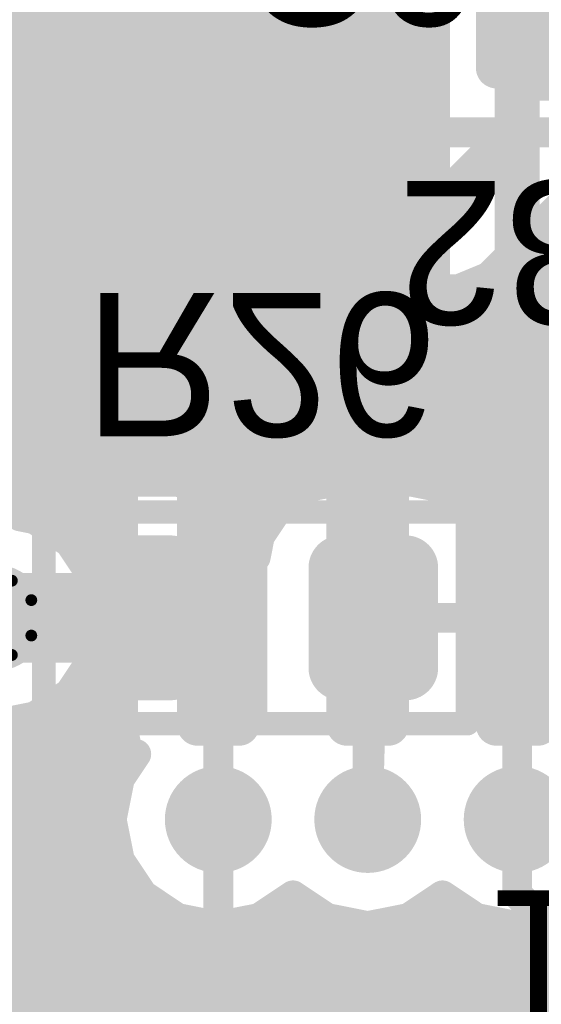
# Model space of a CAD drawing. Extents: x 90 to 214, y 61 to 300.
# Tile 37 of 62: x 111.98 to 116.41, y 122.13 to 130.5. Entities that reach past the tile are written whole.
import ezdxf

# ---------------------------------------------------------------- set-up
doc = ezdxf.new("R2010")
doc.units = 0
for name, color, linetype in [('Bot_Mask', 5, 'CONTINUOUS'), ('Bot_Silk', 7, 'CONTINUOUS'), ('Bottom', 2, 'CONTINUOUS'), ('GND', 12, 'CONTINUOUS'), ('PWR', 14, 'CONTINUOUS'), ('Top', 1, 'CONTINUOUS'), ('Top_Mask', 4, 'CONTINUOUS'), ('Top_Silk', 6, 'CONTINUOUS')]:
    doc.layers.add(name, color=color, linetype=linetype)

# ---------------------------------------------------------------- blocks, each defined once
blk = doc.blocks.new('UNIT_DISC')
at = {"linetype": 'CONTINUOUS', "const_width": 0.5}
blk.add_lwpolyline([(0.25, 0, 1), (-0.25, 0, 1)], format="xyb", close=True, dxfattribs=at)
blk = doc.blocks.new('SHAPE_EL_300_300_0_0_0_0')
at = {"xscale": 0.762, "yscale": 0.762, "zscale": 0.762}
blk.add_blockref('UNIT_DISC', (0, 0), dxfattribs=at)
blk = doc.blocks.new('SHAPE_EL_340_340_0_0_0_0')
at = {"xscale": 0.8636, "yscale": 0.8636, "zscale": 0.8636}
blk.add_blockref('UNIT_DISC', (0, 0), dxfattribs=at)
blk = doc.blocks.new('SHAPE_EL_357_357_0_0_0_0')
at = {"xscale": 0.908, "yscale": 0.908, "zscale": 0.908}
blk.add_blockref('UNIT_DISC', (0, 0), dxfattribs=at)
blk = doc.blocks.new('V_EX30Y30D0_4A77')
at = {"layer": 'Bot_Mask'}
blk.add_blockref('SHAPE_EL_340_340_0_0_0_0', (0, 0), dxfattribs=at)
at = {"layer": 'Bottom'}
blk.add_blockref('SHAPE_EL_300_300_0_0_0_0', (0, 0), dxfattribs=at)
at = {"layer": 'GND'}
blk.add_blockref('SHAPE_EL_357_357_0_0_0_0', (0, 0), dxfattribs=at)
at = {"layer": 'PWR'}
blk.add_blockref('SHAPE_EL_357_357_0_0_0_0', (0, 0), dxfattribs=at)
at = {"layer": 'Top'}
blk.add_blockref('SHAPE_EL_300_300_0_0_0_0', (0, 0), dxfattribs=at)
at = {"layer": 'Top_Mask'}
blk.add_blockref('SHAPE_EL_340_340_0_0_0_0', (0, 0), dxfattribs=at)
blk = doc.blocks.new('SHAPE_TH45_314_236_52_0_0_0')
at = {"linetype": 'CONTINUOUS', "const_width": 0.1}
for points in [[(0.15068, 0.3159, 0.2262769), (-0.15068, 0.3159, 0.2262769)], [(-0.3159, 0.15068, 0.2262769), (-0.3159, -0.15068, 0.2262769)], [(0.3159, -0.15068, 0.2262769), (0.3159, 0.15068, 0.2262769)], [(-0.15068, -0.3159, 0.2262769), (0.15068, -0.3159, 0.2262769)]]:
    blk.add_lwpolyline(points, format="xyb", dxfattribs=at)
at = {"xscale": 0.1, "yscale": 0.1, "zscale": 0.1}
for p in [(-0.15068, 0.3159), (0.15068, 0.3159), (-0.3159, 0.15068), (0.3159, 0.15068), (-0.3159, -0.15068), (0.3159, -0.15068), (-0.15068, -0.3159), (0.15068, -0.3159)]:
    blk.add_blockref('UNIT_DISC', p, dxfattribs=at)
blk = doc.blocks.new('V_EX30Y30D0_4A24')
at = {"layer": 'Bot_Mask'}
blk.add_blockref('SHAPE_EL_340_340_0_0_0_0', (0, 0), dxfattribs=at)
at = {"layer": 'Bottom'}
blk.add_blockref('SHAPE_EL_300_300_0_0_0_0', (0, 0), dxfattribs=at)
at = {"layer": 'GND'}
blk.add_blockref('SHAPE_EL_357_357_0_0_0_0', (0, 0), dxfattribs=at)
at = {"layer": 'PWR'}
blk.add_blockref('SHAPE_TH45_314_236_52_0_0_0', (0, 0), dxfattribs=at)
at = {"layer": 'Top'}
blk.add_blockref('SHAPE_EL_300_300_0_0_0_0', (0, 0), dxfattribs=at)
at = {"layer": 'Top_Mask'}
blk.add_blockref('SHAPE_EL_340_340_0_0_0_0', (0, 0), dxfattribs=at)
blk = doc.blocks.new('V_EX30Y30D0_4A4')
at = {"layer": 'Bot_Mask'}
blk.add_blockref('SHAPE_EL_340_340_0_0_0_0', (0, 0), dxfattribs=at)
at = {"layer": 'Bottom'}
blk.add_blockref('SHAPE_EL_300_300_0_0_0_0', (0, 0), dxfattribs=at)
at = {"layer": 'GND'}
blk.add_blockref('SHAPE_EL_357_357_0_0_0_0', (0, 0), dxfattribs=at)
at = {"layer": 'PWR'}
blk.add_blockref('SHAPE_EL_357_357_0_0_0_0', (0, 0), dxfattribs=at)
at = {"layer": 'Top'}
blk.add_blockref('SHAPE_EL_300_300_0_0_0_0', (0, 0), dxfattribs=at)
at = {"layer": 'Top_Mask'}
blk.add_blockref('SHAPE_EL_340_340_0_0_0_0', (0, 0), dxfattribs=at)
blk = doc.blocks.new('V_EX30Y30D0_4A53')
at = {"layer": 'Bot_Mask'}
blk.add_blockref('SHAPE_EL_340_340_0_0_0_0', (0, 0), dxfattribs=at)
at = {"layer": 'Bottom'}
blk.add_blockref('SHAPE_EL_300_300_0_0_0_0', (0, 0), dxfattribs=at)
at = {"layer": 'GND'}
blk.add_blockref('SHAPE_EL_357_357_0_0_0_0', (0, 0), dxfattribs=at)
at = {"layer": 'PWR'}
blk.add_blockref('SHAPE_EL_357_357_0_0_0_0', (0, 0), dxfattribs=at)
at = {"layer": 'Top'}
blk.add_blockref('SHAPE_EL_300_300_0_0_0_0', (0, 0), dxfattribs=at)
at = {"layer": 'Top_Mask'}
blk.add_blockref('SHAPE_EL_340_340_0_0_0_0', (0, 0), dxfattribs=at)
blk = doc.blocks.new('SMD_C2012_3193')
at = {"layer": 'Top_Silk', "linetype": 'CONTINUOUS', "const_width": 0.2}
for points in [[(110.5425, 128.77), (110.5425, 130.07)], [(110.5425, 130.07), (112.3425, 130.07)], [(112.3425, 130.07), (112.3425, 128.77)], [(110.8425, 128.47), (110.5425, 128.77)], [(112.3425, 128.77), (112.0425, 128.47)], [(110.8425, 128.47), (110.8425, 128.07)], [(112.0425, 128.47), (112.0425, 128.07)], [(112.0425, 128.27), (110.8425, 128.27)], [(110.5425, 127.77), (110.8425, 128.07)], [(112.0425, 128.07), (112.3425, 127.77)], [(110.5425, 126.47), (110.5425, 127.77)], [(112.3425, 127.77), (112.3425, 126.47)], [(112.3425, 126.47), (110.5425, 126.47)]]:
    blk.add_lwpolyline(points, dxfattribs=at)
at = {"layer": 'Top_Silk', "xscale": 0.2, "yscale": 0.2, "zscale": 0.2}
for p in [(110.5425, 130.07), (110.5425, 130.07), (112.3425, 130.07), (112.3425, 130.07), (110.5425, 128.77), (110.5425, 128.77), (112.3425, 128.77), (112.3425, 128.77), (110.8425, 128.47), (110.8425, 128.47), (112.0425, 128.47), (112.0425, 128.47), (110.8425, 128.27), (112.0425, 128.27), (110.8425, 128.07), (110.8425, 128.07), (112.0425, 128.07), (112.0425, 128.07), (110.5425, 127.77), (110.5425, 127.77), (112.3425, 127.77), (112.3425, 127.77), (110.5425, 126.47), (110.5425, 126.47), (112.3425, 126.47), (112.3425, 126.47)]:
    blk.add_blockref('UNIT_DISC', p, dxfattribs=at)
blk = doc.blocks.new('SHAPE_RR_393_511_0_0_0_0')
for points in [[(-0.25, -0.65), (0.25, -0.65), (-0.25, 0.65), (0.25, 0.65)], [(-0.5, -0.4), (0.5, -0.4), (-0.5, 0.4), (0.5, 0.4)]]:
    blk.add_solid(points)
at = {"xscale": 0.5, "yscale": 0.5, "zscale": 0.5}
for p in [(-0.25, 0.4), (0.25, 0.4), (-0.25, -0.4), (0.25, -0.4)]:
    blk.add_blockref('UNIT_DISC', p, dxfattribs=at)
blk = doc.blocks.new('SHAPE_RR_433_551_0_0_0_0')
for points in [[(-0.2754, -0.7008), (0.2754, -0.7008), (-0.2754, 0.7008), (0.2754, 0.7008)], [(-0.5508, -0.4254), (0.5508, -0.4254), (-0.5508, 0.4254), (0.5508, 0.4254)]]:
    blk.add_solid(points)
at = {"xscale": 0.5508, "yscale": 0.5508, "zscale": 0.5508}
for p in [(-0.2754, 0.4254), (0.2754, 0.4254), (-0.2754, -0.4254), (0.2754, -0.4254)]:
    blk.add_blockref('UNIT_DISC', p, dxfattribs=at)
blk = doc.blocks.new('P_SMD_RR1_0X1_3193')
at = {"layer": 'Top'}
blk.add_blockref('SHAPE_RR_393_511_0_0_0_0', (0, 0), dxfattribs=at)
at = {"layer": 'Top_Mask'}
blk.add_blockref('SHAPE_RR_433_551_0_0_0_0', (0, 0), dxfattribs=at)
blk = doc.blocks.new('P_SMD_RR1_0X1_3242')
at = {"layer": 'Top'}
blk.add_blockref('SHAPE_RR_393_511_0_0_0_0', (0, 0), dxfattribs=at)
at = {"layer": 'Top_Mask'}
blk.add_blockref('SHAPE_RR_433_551_0_0_0_0', (0, 0), dxfattribs=at)
blk = doc.blocks.new('C10')
blk.add_blockref('SMD_C2012_3193', (0, 0))
at = {"rotation": 90}
for name, p in [('P_SMD_RR1_0X1_3193', (111.4425, 129.27)), ('P_SMD_RR1_0X1_3242', (111.4425, 127.27))]:
    blk.add_blockref(name, p, dxfattribs=at)
at = {"layer": 'Top_Silk'}
blk.add_text('C10', height=1.2192, rotation=270, dxfattribs=at).set_placement((108.87075, 129.72256))
blk = doc.blocks.new('SMD_R2012_4668')
at = {"layer": 'Bot_Silk', "linetype": 'CONTINUOUS', "const_width": 0.2}
for points in [[(112.1825, 126.3125), (112.1825, 124.5125)], [(115.7825, 126.3125), (112.1825, 126.3125)], [(113.9825, 126.3125), (113.9825, 124.5125)], [(115.7825, 124.5125), (115.7825, 126.3125)], [(112.1825, 124.5125), (115.7825, 124.5125)]]:
    blk.add_lwpolyline(points, dxfattribs=at)
at = {"layer": 'Bot_Silk', "xscale": 0.2, "yscale": 0.2, "zscale": 0.2}
for p in [(112.1825, 126.3125), (112.1825, 126.3125), (113.9825, 126.3125), (115.7825, 126.3125), (115.7825, 126.3125), (112.1825, 124.5125), (112.1825, 124.5125), (113.9825, 124.5125), (115.7825, 124.5125), (115.7825, 124.5125)]:
    blk.add_blockref('UNIT_DISC', p, dxfattribs=at)
blk = doc.blocks.new('P_SMD_RR1_0X1_34_F')
at = {"layer": 'Bot_Mask'}
blk.add_blockref('SHAPE_RR_433_551_0_0_0_0', (0, 0), dxfattribs=at)
at = {"layer": 'Bottom'}
blk.add_blockref('SHAPE_RR_393_511_0_0_0_0', (0, 0), dxfattribs=at)
blk = doc.blocks.new('P_SMD_RR1_0X1_324_F')
at = {"layer": 'Bot_Mask'}
blk.add_blockref('SHAPE_RR_433_551_0_0_0_0', (0, 0), dxfattribs=at)
at = {"layer": 'Bottom'}
blk.add_blockref('SHAPE_RR_393_511_0_0_0_0', (0, 0), dxfattribs=at)
blk = doc.blocks.new('R26')
blk.add_blockref('SMD_R2012_4668', (0, 0))
at = {"rotation": -180}
for name, p in [('P_SMD_RR1_0X1_324_F', (112.9825, 125.4125)), ('P_SMD_RR1_0X1_34_F', (114.9825, 125.4125))]:
    blk.add_blockref(name, p, dxfattribs=at)
at = {"layer": 'Bot_Silk', "text_generation_flag": 2}
blk.add_text('R26', height=1.2192, rotation=-180, dxfattribs=at).set_placement((112.52994, 128.17475))
blk = doc.blocks.new('SMD_C2012_4680')
at = {"layer": 'Bot_Silk', "linetype": 'CONTINUOUS', "const_width": 0.2}
for points in [[(117.61, 131.71), (116.31, 131.71)], [(116.31, 131.71), (116.31, 129.91)], [(117.91, 131.41), (117.61, 131.71)], [(118.61, 131.71), (118.31, 131.41)], [(119.91, 131.71), (118.61, 131.71)], [(119.91, 129.91), (119.91, 131.71)], [(118.31, 131.41), (117.91, 131.41)], [(118.11, 131.41), (118.11, 130.21)], [(117.61, 129.91), (117.91, 130.21)], [(118.31, 130.21), (117.91, 130.21)], [(118.31, 130.21), (118.61, 129.91)], [(116.31, 129.91), (117.61, 129.91)], [(118.61, 129.91), (119.91, 129.91)]]:
    blk.add_lwpolyline(points, dxfattribs=at)
at = {"layer": 'Bot_Silk', "xscale": 0.2, "yscale": 0.2, "zscale": 0.2}
for p in [(116.31, 131.71), (116.31, 131.71), (117.61, 131.71), (117.61, 131.71), (118.61, 131.71), (118.61, 131.71), (119.91, 131.71), (119.91, 131.71), (117.91, 131.41), (117.91, 131.41), (118.11, 131.41), (118.31, 131.41), (118.31, 131.41), (117.91, 130.21), (117.91, 130.21), (118.11, 130.21), (118.31, 130.21), (118.31, 130.21), (116.31, 129.91), (116.31, 129.91), (117.61, 129.91), (117.61, 129.91), (118.61, 129.91), (118.61, 129.91), (119.91, 129.91), (119.91, 129.91)]:
    blk.add_blockref('UNIT_DISC', p, dxfattribs=at)
blk = doc.blocks.new('P_SMD_RR1_0X1_3157_F')
at = {"layer": 'Bot_Mask'}
blk.add_blockref('SHAPE_RR_433_551_0_0_0_0', (0, 0), dxfattribs=at)
at = {"layer": 'Bottom'}
blk.add_blockref('SHAPE_RR_393_511_0_0_0_0', (0, 0), dxfattribs=at)
blk = doc.blocks.new('P_SMD_RR1_0X1_3187_F')
at = {"layer": 'Bot_Mask'}
blk.add_blockref('SHAPE_RR_433_551_0_0_0_0', (0, 0), dxfattribs=at)
at = {"layer": 'Bottom'}
blk.add_blockref('SHAPE_RR_393_511_0_0_0_0', (0, 0), dxfattribs=at)
blk = doc.blocks.new('C9')
blk.add_blockref('SMD_C2012_4680', (0, 0))
at = {"rotation": -180}
for name, p in [('P_SMD_RR1_0X1_3187_F', (117.11, 130.81)), ('P_SMD_RR1_0X1_3157_F', (119.11, 130.81))]:
    blk.add_blockref(name, p, dxfattribs=at)
at = {"layer": 'Bot_Silk', "text_generation_flag": 2}
blk.add_text('C9', height=1.2192, rotation=-180, dxfattribs=at).set_placement((113.83169, 131.66725))
blk = doc.blocks.new('U11')
at = {"layer": 'Top_Silk'}
blk.add_text('U11', height=1.2192, rotation=180, dxfattribs=at).set_placement((118.95136, 123.09475))
blk = doc.blocks.new('SP3232_SO_7697')
at = {"layer": 'Top_Silk', "linetype": 'CONTINUOUS', "const_width": 0.254}
for points in [[(112.903, 129.54), (112.903, 127)], [(118.745, 129.54), (112.903, 129.54)], [(112.903, 127), (123.317, 127)]]:
    blk.add_lwpolyline(points, dxfattribs=at)
at = {"layer": 'Top_Silk', "xscale": 0.254, "yscale": 0.254, "zscale": 0.254}
for p in [(112.903, 129.54), (112.903, 129.54), (112.903, 127), (112.903, 127)]:
    blk.add_blockref('UNIT_DISC', p, dxfattribs=at)
blk = doc.blocks.new('SHAPE_RR_866_236_0_0_0_0')
for points in [[(-0.95, -0.3), (0.95, -0.3), (-0.95, 0.3), (0.95, 0.3)], [(-1.1, -0.15), (1.1, -0.15), (-1.1, 0.15), (1.1, 0.15)]]:
    blk.add_solid(points)
at = {"xscale": 0.3, "yscale": 0.3, "zscale": 0.3}
for p in [(-0.95, 0.15), (0.95, 0.15), (-0.95, -0.15), (0.95, -0.15)]:
    blk.add_blockref('UNIT_DISC', p, dxfattribs=at)
blk = doc.blocks.new('SHAPE_RR_906_276_0_0_0_0')
for points in [[(-0.9754, -0.3508), (0.9754, -0.3508), (-0.9754, 0.3508), (0.9754, 0.3508)], [(-1.1508, -0.1754), (1.1508, -0.1754), (-1.1508, 0.1754), (1.1508, 0.1754)]]:
    blk.add_solid(points)
at = {"xscale": 0.3508, "yscale": 0.3508, "zscale": 0.3508}
for p in [(-0.9754, 0.1754), (0.9754, 0.1754), (-0.9754, -0.1754), (0.9754, -0.1754)]:
    blk.add_blockref('UNIT_DISC', p, dxfattribs=at)
blk = doc.blocks.new('SHAPE_EL_200_200_0_0_0_0')
at = {"xscale": 0.508, "yscale": 0.508, "zscale": 0.508}
blk.add_blockref('UNIT_DISC', (0, 0), dxfattribs=at)
blk = doc.blocks.new('SMD_RR20X80193')
at = {"layer": 'GND'}
blk.add_blockref('SHAPE_EL_200_200_0_0_0_0', (0, 0), dxfattribs=at)
at = {"layer": 'PWR'}
blk.add_blockref('SHAPE_EL_200_200_0_0_0_0', (0, 0), dxfattribs=at)
at = {"layer": 'Top'}
blk.add_blockref('SHAPE_RR_866_236_0_0_0_0', (0, 0), dxfattribs=at)
at = {"layer": 'Top_Mask'}
blk.add_blockref('SHAPE_RR_906_276_0_0_0_0', (0, 0), dxfattribs=at)
blk = doc.blocks.new('SMD_RR20X80168')
at = {"layer": 'GND'}
blk.add_blockref('SHAPE_EL_200_200_0_0_0_0', (0, 0), dxfattribs=at)
at = {"layer": 'PWR'}
blk.add_blockref('SHAPE_EL_200_200_0_0_0_0', (0, 0), dxfattribs=at)
at = {"layer": 'Top'}
blk.add_blockref('SHAPE_RR_866_236_0_0_0_0', (0, 0), dxfattribs=at)
at = {"layer": 'Top_Mask'}
blk.add_blockref('SHAPE_RR_906_276_0_0_0_0', (0, 0), dxfattribs=at)
blk = doc.blocks.new('SMD_RR20X80197')
at = {"layer": 'GND'}
blk.add_blockref('SHAPE_EL_200_200_0_0_0_0', (0, 0), dxfattribs=at)
at = {"layer": 'PWR'}
blk.add_blockref('SHAPE_EL_200_200_0_0_0_0', (0, 0), dxfattribs=at)
at = {"layer": 'Top'}
blk.add_blockref('SHAPE_RR_866_236_0_0_0_0', (0, 0), dxfattribs=at)
at = {"layer": 'Top_Mask'}
blk.add_blockref('SHAPE_RR_906_276_0_0_0_0', (0, 0), dxfattribs=at)
blk = doc.blocks.new('SMD_RR20X8077')
at = {"layer": 'GND'}
blk.add_blockref('SHAPE_EL_200_200_0_0_0_0', (0, 0), dxfattribs=at)
at = {"layer": 'PWR'}
blk.add_blockref('SHAPE_EL_200_200_0_0_0_0', (0, 0), dxfattribs=at)
at = {"layer": 'Top'}
blk.add_blockref('SHAPE_RR_866_236_0_0_0_0', (0, 0), dxfattribs=at)
at = {"layer": 'Top_Mask'}
blk.add_blockref('SHAPE_RR_906_276_0_0_0_0', (0, 0), dxfattribs=at)
blk = doc.blocks.new('SMD_RR20X804')
at = {"layer": 'GND'}
blk.add_blockref('SHAPE_EL_200_200_0_0_0_0', (0, 0), dxfattribs=at)
at = {"layer": 'PWR'}
blk.add_blockref('SHAPE_EL_200_200_0_0_0_0', (0, 0), dxfattribs=at)
at = {"layer": 'Top'}
blk.add_blockref('SHAPE_RR_866_236_0_0_0_0', (0, 0), dxfattribs=at)
at = {"layer": 'Top_Mask'}
blk.add_blockref('SHAPE_RR_906_276_0_0_0_0', (0, 0), dxfattribs=at)
blk = doc.blocks.new('SMD_RR20X8053')
at = {"layer": 'GND'}
blk.add_blockref('SHAPE_EL_200_200_0_0_0_0', (0, 0), dxfattribs=at)
at = {"layer": 'PWR'}
blk.add_blockref('SHAPE_EL_200_200_0_0_0_0', (0, 0), dxfattribs=at)
at = {"layer": 'Top'}
blk.add_blockref('SHAPE_RR_866_236_0_0_0_0', (0, 0), dxfattribs=at)
at = {"layer": 'Top_Mask'}
blk.add_blockref('SHAPE_RR_906_276_0_0_0_0', (0, 0), dxfattribs=at)
blk = doc.blocks.new('U10')
at = {"rotation": 270}
for name, p in [('SMD_RR20X80197', (113.665, 131.064)), ('SMD_RR20X80168', (114.935, 131.064)), ('SMD_RR20X80193', (116.205, 131.064)), ('SMD_RR20X8077', (113.665, 125.476)), ('SMD_RR20X804', (114.935, 125.476)), ('SMD_RR20X8053', (116.205, 125.476))]:
    blk.add_blockref(name, p, dxfattribs=at)
blk.add_blockref('SP3232_SO_7697', (0, 0))
blk = doc.blocks.new('CUPOUR_L1_F0_TT90_16054')
at = {"layer": 'Top', "linetype": 'CONTINUOUS', "const_width": 0.254}
for points in [[(112.857, 130.0492), (112.857, 132.0788)], [(106.68, 130.55601), (112.857, 130.55601)], [(106.68, 130.36551), (112.857, 130.36551)], [(110.96785, 130.278), (111.91715, 130.278)], [(111.91715, 130.278), (112.13825, 130.23402)], [(112.13825, 130.23402), (112.38898, 130.06648)], [(112.22656, 130.17501), (112.857, 130.17501)], [(112.38898, 130.06648), (112.55652, 129.81575)], [(112.89518, 129.85727), (112.857, 130.0492)], [(112.44375, 129.98451), (112.86986, 129.98451)], [(112.55652, 129.81575), (112.59873, 129.6035)], [(112.56084, 129.79401), (112.93744, 129.79401)], [(113.04061, 129.63961), (112.89518, 129.85727)], [(113.09465, 129.6035), (113.04061, 129.63961)], [(112.59872, 129.60351), (113.09463, 129.60351)], [(112.59873, 129.6035), (113.09465, 129.6035)], [(116.61948, 128.96665), (116.16216, 128.50933)], [(116.49434, 128.84151), (116.66038, 128.84151)], [(116.30384, 128.65101), (116.78767, 128.65101)], [(116.16216, 128.50933), (115.96567, 128.31284)], [(116.11334, 128.46051), (117.01525, 128.46051)], [(115.96567, 128.31284), (115.70894, 128.2065)], [(115.70894, 128.2065), (112.17943, 128.2065)], [(112.17943, 128.2065), (112.38898, 128.06648)], [(115.86226, 128.27001), (119.66215, 128.27001)], [(112.36947, 128.07951), (118.28528, 128.07951)], [(112.38898, 128.06648), (112.55652, 127.81575)], [(112.50756, 127.88901), (118.05768, 127.88901)], [(112.55652, 127.81575), (112.6005, 127.59465)], [(112.57984, 127.69851), (117.9304, 127.69851)], [(112.6005, 127.59465), (112.6005, 126.94535)], [(112.6005, 127.50801), (117.87648, 127.50801)], [(111.5695, 127.27), (112.6005, 127.27)], [(112.6005, 127.31751), (117.83859, 127.31751)], [(112.6005, 127.12701), (117.87647, 127.12701)], [(113.04061, 126.90039), (113.25827, 127.04582)], [(113.25827, 127.04582), (113.4502, 127.084)], [(113.4502, 127.084), (113.8798, 127.084)], [(113.8798, 127.084), (114.07173, 127.04582)], [(114.07173, 127.04582), (114.28939, 126.90039)], [(114.31061, 126.90039), (114.52827, 127.04582)], [(114.52827, 127.04582), (114.7202, 127.084)], [(114.7202, 127.084), (115.1498, 127.084)], [(115.1498, 127.084), (115.34173, 127.04582)], [(115.34173, 127.04582), (115.55939, 126.90039)], [(115.58061, 126.90039), (115.79827, 127.04582)], [(115.79827, 127.04582), (115.9902, 127.084)], [(115.9902, 127.084), (116.4198, 127.084)], [(116.4198, 127.084), (116.61173, 127.04582)], [(112.6005, 126.94535), (112.55652, 126.72425)], [(112.59874, 126.93651), (113.09466, 126.93651)], [(114.23533, 126.93651), (114.36466, 126.93651)], [(115.50533, 126.93651), (115.63466, 126.93651)], [(112.89518, 126.68273), (113.04061, 126.90039)], [(114.28939, 126.90039), (114.3, 126.88451)], [(114.3, 126.88451), (114.31061, 126.90039)], [(115.55939, 126.90039), (115.57, 126.88451)], [(115.57, 126.88451), (115.58061, 126.90039)], [(112.55652, 126.72425), (112.38898, 126.47352)], [(112.56084, 126.74601), (112.93746, 126.74601)], [(112.857, 126.4908), (112.89518, 126.68273)], [(112.44376, 126.55551), (112.86987, 126.55551)], [(112.38898, 126.47352), (112.13825, 126.30598)], [(112.857, 124.4612), (112.857, 126.4908)], [(112.22659, 126.36501), (112.857, 126.36501)], [(112.13825, 126.30598), (111.98162, 126.27482)], [(111.98162, 126.27482), (112.10687, 126.24991)], [(112.10687, 126.24991), (112.40093, 126.05343)], [(112.21971, 126.17451), (112.857, 126.17451)], [(112.40093, 126.05343), (112.59741, 125.75937)], [(112.44731, 125.98401), (112.857, 125.98401)], [(112.57459, 125.79351), (112.857, 125.79351)], [(112.59741, 125.75937), (112.66641, 125.4125)], [(112.62851, 125.60301), (112.857, 125.60301)], [(112.66641, 125.4125), (112.59741, 125.06563)], [(112.6664, 125.41251), (112.857, 125.41251)], [(112.62851, 125.22201), (112.857, 125.22201)], [(112.59741, 125.06563), (112.40093, 124.77157)], [(112.57461, 125.03151), (112.857, 125.03151)], [(112.40093, 124.77157), (112.10687, 124.57509)], [(112.44732, 124.84101), (112.857, 124.84101)], [(112.21974, 124.65051), (112.857, 124.65051)], [(112.10687, 124.57509), (111.76, 124.50609)], [(106.68, 124.46001), (112.85723, 124.46001)], [(112.89518, 124.26927), (112.857, 124.4612)], [(106.68, 124.26951), (112.89513, 124.26951)], [(112.93635, 124.20764), (112.89518, 124.26927)], [(112.82759, 124.04487), (112.93635, 124.20764)], [(106.68, 124.07901), (112.8504, 124.07901)], [(112.75859, 123.698), (112.82759, 124.04487)], [(106.68, 123.88851), (112.79648, 123.88851)], [(106.68, 123.69801), (112.75859, 123.69801)], [(112.82759, 123.35113), (112.75859, 123.698)], [(106.68, 123.50751), (112.79648, 123.50751)], [(113.02407, 123.05707), (112.82759, 123.35113)], [(106.68, 123.31701), (112.85038, 123.31701)], [(106.68, 123.12651), (112.97767, 123.12651)], [(113.31813, 122.86059), (113.02407, 123.05707)], [(114.3, 123.0531), (114.01187, 122.86059)], [(114.58813, 122.86059), (114.3, 123.0531)], [(115.57, 123.0531), (115.28187, 122.86059)], [(115.85813, 122.86059), (115.57, 123.0531)], [(106.68, 122.93601), (113.20525, 122.93601)], [(114.12475, 122.93601), (114.47524, 122.93601)], [(115.39475, 122.93601), (115.74524, 122.93601)], [(113.665, 122.79159), (113.31813, 122.86059)], [(114.01187, 122.86059), (113.665, 122.79159)], [(114.935, 122.79159), (114.58813, 122.86059)], [(115.28187, 122.86059), (114.935, 122.79159)], [(116.205, 122.79159), (115.85813, 122.86059)], [(116.55187, 122.86059), (116.205, 122.79159)], [(106.68, 122.74551), (118.999, 122.74551)], [(106.68, 122.55501), (118.999, 122.55501)], [(106.68, 122.36451), (118.999, 122.36451)], [(106.68, 122.17401), (118.999, 122.17401)]]:
    blk.add_lwpolyline(points, dxfattribs=at)
at = {"layer": 'Top', "xscale": 0.254, "yscale": 0.254, "zscale": 0.254}
for p in [(112.857, 130.55601), (112.857, 130.36551), (111.91715, 130.278), (111.91715, 130.278), (112.13825, 130.23402), (112.13825, 130.23402), (112.22656, 130.17501), (112.857, 130.17501), (112.38898, 130.06648), (112.38898, 130.06648), (112.857, 130.0492), (112.857, 130.0492), (112.44375, 129.98451), (112.86986, 129.98451), (112.55652, 129.81575), (112.55652, 129.81575), (112.56084, 129.79401), (112.89518, 129.85727), (112.89518, 129.85727), (112.93744, 129.79401), (113.04061, 129.63961), (113.04061, 129.63961), (112.59872, 129.60351), (112.59873, 129.6035), (112.59873, 129.6035), (113.09463, 129.60351), (113.09465, 129.6035), (113.09465, 129.6035), (116.49434, 128.84151), (116.30384, 128.65101), (116.11334, 128.46051), (116.16216, 128.50933), (116.16216, 128.50933), (115.96567, 128.31284), (115.96567, 128.31284), (112.17943, 128.2065), (112.17943, 128.2065), (115.70894, 128.2065), (115.70894, 128.2065), (115.86226, 128.27001), (112.36947, 128.07951), (112.38898, 128.06648), (112.38898, 128.06648), (112.50756, 127.88901), (112.55652, 127.81575), (112.55652, 127.81575), (112.57984, 127.69851), (112.6005, 127.59465), (112.6005, 127.59465), (112.6005, 127.50801), (112.6005, 127.31751), (112.6005, 127.27), (112.6005, 127.12701), (113.25827, 127.04582), (113.25827, 127.04582), (113.4502, 127.084), (113.4502, 127.084), (113.8798, 127.084), (113.8798, 127.084), (114.07173, 127.04582), (114.07173, 127.04582), (114.52827, 127.04582), (114.52827, 127.04582), (114.7202, 127.084), (114.7202, 127.084), (115.1498, 127.084), (115.1498, 127.084), (115.34173, 127.04582), (115.34173, 127.04582), (115.79827, 127.04582), (115.79827, 127.04582), (115.9902, 127.084), (115.9902, 127.084), (116.4198, 127.084), (116.4198, 127.084), (112.59874, 126.93651), (112.6005, 126.94535), (112.6005, 126.94535), (113.09466, 126.93651), (114.23533, 126.93651), (114.36466, 126.93651), (115.50533, 126.93651), (115.63466, 126.93651), (113.04061, 126.90039), (113.04061, 126.90039), (114.28939, 126.90039), (114.28939, 126.90039), (114.3, 126.88451), (114.3, 126.88451), (114.31061, 126.90039), (114.31061, 126.90039), (115.55939, 126.90039), (115.55939, 126.90039), (115.57, 126.88451), (115.57, 126.88451), (115.58061, 126.90039), (115.58061, 126.90039), (112.55652, 126.72425), (112.55652, 126.72425), (112.56084, 126.74601), (112.93746, 126.74601), (112.89518, 126.68273), (112.89518, 126.68273), (112.44376, 126.55551), (112.86987, 126.55551), (112.38898, 126.47352), (112.38898, 126.47352), (112.857, 126.4908), (112.857, 126.4908), (112.22659, 126.36501), (112.857, 126.36501), (111.98162, 126.27482), (111.98162, 126.27482), (112.13825, 126.30598), (112.13825, 126.30598), (112.10687, 126.24991), (112.10687, 126.24991), (112.21971, 126.17451), (112.857, 126.17451), (112.40093, 126.05343), (112.40093, 126.05343), (112.44731, 125.98401), (112.857, 125.98401), (112.57459, 125.79351), (112.857, 125.79351), (112.59741, 125.75937), (112.59741, 125.75937), (112.62851, 125.60301), (112.857, 125.60301), (112.6664, 125.41251), (112.66641, 125.4125), (112.66641, 125.4125), (112.857, 125.41251), (112.62851, 125.22201), (112.857, 125.22201), (112.57461, 125.03151), (112.59741, 125.06563), (112.59741, 125.06563), (112.857, 125.03151), (112.40093, 124.77157), (112.40093, 124.77157), (112.44732, 124.84101), (112.857, 124.84101), (112.21974, 124.65051), (112.857, 124.65051), (112.10687, 124.57509), (112.10687, 124.57509), (112.857, 124.4612), (112.857, 124.4612), (112.85723, 124.46001), (112.89513, 124.26951), (112.89518, 124.26927), (112.89518, 124.26927), (112.93635, 124.20764), (112.93635, 124.20764), (112.82759, 124.04487), (112.82759, 124.04487), (112.8504, 124.07901), (112.79648, 123.88851), (112.75859, 123.69801), (112.75859, 123.698), (112.75859, 123.698), (112.79648, 123.50751), (112.82759, 123.35113), (112.82759, 123.35113), (112.85038, 123.31701), (112.97767, 123.12651), (113.02407, 123.05707), (113.02407, 123.05707), (114.3, 123.0531), (114.3, 123.0531), (115.57, 123.0531), (115.57, 123.0531), (113.20525, 122.93601), (114.12475, 122.93601), (114.47524, 122.93601), (115.39475, 122.93601), (115.74524, 122.93601), (113.31813, 122.86059), (113.31813, 122.86059), (114.01187, 122.86059), (114.01187, 122.86059), (114.58813, 122.86059), (114.58813, 122.86059), (115.28187, 122.86059), (115.28187, 122.86059), (115.85813, 122.86059), (115.85813, 122.86059), (113.665, 122.79159), (113.665, 122.79159), (114.935, 122.79159), (114.935, 122.79159), (116.205, 122.79159), (116.205, 122.79159)]:
    blk.add_blockref('UNIT_DISC', p, dxfattribs=at)
blk = doc.blocks.new('CUPOUR_L2_F0_TT90_29388')
at = {"layer": 'Bottom', "linetype": 'CONTINUOUS', "const_width": 0.254}
for points in [[(115.5065, 128.40894), (115.5065, 135.51531)], [(106.68, 130.4925), (115.5065, 130.4925)], [(106.68, 130.302), (115.5065, 130.302)], [(106.68, 130.1115), (115.5065, 130.1115)], [(106.68, 129.921), (115.5065, 129.921)], [(106.68, 129.7305), (115.5065, 129.7305)], [(106.68, 129.54), (115.5065, 129.54)], [(106.68, 129.3495), (115.5065, 129.3495)], [(106.68, 129.159), (115.5065, 129.159)], [(106.68, 128.9685), (115.5065, 128.9685)], [(106.68, 128.778), (115.5065, 128.778)], [(106.68, 128.5875), (115.5065, 128.5875)], [(106.68, 128.397), (115.5065, 128.397)], [(115.5065, 128.13106), (115.5065, 128.40894)], [(106.68, 128.2065), (115.5065, 128.2065)], [(115.61284, 127.87433), (115.5065, 128.13106)], [(106.68, 128.016), (115.55415, 128.016)], [(115.80933, 127.67784), (115.61284, 127.87433)], [(106.68, 127.8255), (115.66167, 127.8255)], [(106.68, 127.635), (115.85217, 127.635)], [(116.56534, 126.92183), (115.80933, 127.67784)], [(106.68, 127.4445), (116.04267, 127.4445)], [(106.68, 127.254), (116.23317, 127.254)], [(106.68, 127.0635), (116.42367, 127.0635)], [(106.68, 126.873), (116.61417, 126.873)], [(106.68, 126.6825), (116.86525, 126.6825)], [(112.18602, 126.35898), (112.43675, 126.52652)], [(112.43675, 126.52652), (112.65785, 126.5705)], [(112.65785, 126.5705), (113.30715, 126.5705)], [(113.30715, 126.5705), (113.52825, 126.52652)], [(113.52825, 126.52652), (113.77898, 126.35898)], [(114.18602, 126.35898), (114.43675, 126.52652)], [(114.43675, 126.52652), (114.65785, 126.5705)], [(114.65785, 126.5705), (115.30715, 126.5705)], [(115.30715, 126.5705), (115.52825, 126.52652)], [(115.52825, 126.52652), (115.77898, 126.35898)], [(106.68, 126.492), (112.38508, 126.492)], [(113.57991, 126.492), (114.38508, 126.492)], [(115.57991, 126.492), (118.3803, 126.492)], [(112.14761, 126.3015), (112.18602, 126.35898)], [(113.77898, 126.35898), (113.94652, 126.10825)], [(114.01848, 126.10825), (114.18602, 126.35898)], [(115.77898, 126.35898), (115.94652, 126.10825)], [(111.84752, 126.3015), (112.14761, 126.3015)], [(111.84752, 126.3015), (112.14761, 126.3015)], [(113.81738, 126.3015), (114.14761, 126.3015)], [(115.81738, 126.3015), (119.93126, 126.3015)], [(113.94468, 126.111), (114.02031, 126.111)], [(113.94652, 126.10825), (113.9825, 125.92736)], [(113.9825, 125.92736), (114.01848, 126.10825)], [(115.94468, 126.111), (119.912, 126.111)], [(115.94652, 126.10825), (115.9586, 126.0475)], [(115.9586, 126.0475), (117.60131, 126.0475)], [(112.14761, 124.5235), (111.84752, 124.5235)], [(112.18602, 124.46602), (112.14761, 124.5235)], [(112.43675, 124.29848), (112.18602, 124.46602)], [(106.68, 124.3965), (112.29005, 124.3965)], [(112.65785, 124.2545), (112.43675, 124.29848)], [(106.68, 124.206), (112.93524, 124.206)], [(112.96765, 124.2545), (112.65785, 124.2545)], [(112.82759, 124.04487), (112.96765, 124.2545)], [(106.68, 124.0155), (112.82174, 124.0155)], [(112.75859, 123.698), (112.82759, 124.04487)], [(106.68, 123.825), (112.78385, 123.825)], [(112.82759, 123.35113), (112.75859, 123.698)], [(106.68, 123.6345), (112.77122, 123.6345)], [(106.68, 123.444), (112.80911, 123.444)], [(113.02407, 123.05707), (112.82759, 123.35113)], [(106.68, 123.2535), (112.89282, 123.2535)], [(106.68, 123.063), (113.0201, 123.063)], [(113.03, 123.0531), (113.02407, 123.05707)], [(113.03, 122.93531), (113.03, 123.0531)], [(113.03, 122.68269), (113.03, 122.93531)], [(106.68, 122.8725), (113.03, 122.8725)], [(106.68, 122.682), (113.03028, 122.682)], [(113.12667, 122.4493), (113.03, 122.68269)], [(106.68, 122.4915), (113.10919, 122.4915)], [(113.3053, 122.27067), (113.12667, 122.4493)], [(106.68, 122.301), (113.27497, 122.301)], [(114.01567, 121.5603), (113.3053, 122.27067)], [(106.68, 122.1105), (113.46547, 122.1105)]]:
    blk.add_lwpolyline(points, dxfattribs=at)
at = {"layer": 'Bottom', "xscale": 0.254, "yscale": 0.254, "zscale": 0.254}
for p in [(115.5065, 130.4925), (115.5065, 130.302), (115.5065, 130.1115), (115.5065, 129.921), (115.5065, 129.7305), (115.5065, 129.54), (115.5065, 129.3495), (115.5065, 129.159), (115.5065, 128.9685), (115.5065, 128.778), (115.5065, 128.5875), (115.5065, 128.40894), (115.5065, 128.40894), (115.5065, 128.397), (115.5065, 128.2065), (115.5065, 128.13106), (115.5065, 128.13106), (115.55415, 128.016), (115.61284, 127.87433), (115.61284, 127.87433), (115.66167, 127.8255), (115.80933, 127.67784), (115.80933, 127.67784), (115.85217, 127.635), (116.04267, 127.4445), (116.23317, 127.254), (116.42367, 127.0635), (112.43675, 126.52652), (112.43675, 126.52652), (112.65785, 126.5705), (112.65785, 126.5705), (113.30715, 126.5705), (113.30715, 126.5705), (113.52825, 126.52652), (113.52825, 126.52652), (114.43675, 126.52652), (114.43675, 126.52652), (114.65785, 126.5705), (114.65785, 126.5705), (115.30715, 126.5705), (115.30715, 126.5705), (115.52825, 126.52652), (115.52825, 126.52652), (112.38508, 126.492), (113.57991, 126.492), (114.38508, 126.492), (115.57991, 126.492), (112.18602, 126.35898), (112.18602, 126.35898), (113.77898, 126.35898), (113.77898, 126.35898), (114.18602, 126.35898), (114.18602, 126.35898), (115.77898, 126.35898), (115.77898, 126.35898), (112.14761, 126.3015), (112.14761, 126.3015), (112.14761, 126.3015), (113.81738, 126.3015), (114.14761, 126.3015), (115.81738, 126.3015), (113.94468, 126.111), (113.94652, 126.10825), (113.94652, 126.10825), (114.01848, 126.10825), (114.01848, 126.10825), (114.02031, 126.111), (115.94468, 126.111), (115.94652, 126.10825), (115.94652, 126.10825), (115.9586, 126.0475), (115.9586, 126.0475), (113.9825, 125.92736), (113.9825, 125.92736), (112.14761, 124.5235), (112.14761, 124.5235), (112.18602, 124.46602), (112.18602, 124.46602), (112.29005, 124.3965), (112.43675, 124.29848), (112.43675, 124.29848), (112.65785, 124.2545), (112.65785, 124.2545), (112.93524, 124.206), (112.96765, 124.2545), (112.96765, 124.2545), (112.82174, 124.0155), (112.82759, 124.04487), (112.82759, 124.04487), (112.78385, 123.825), (112.75859, 123.698), (112.75859, 123.698), (112.77122, 123.6345), (112.80911, 123.444), (112.82759, 123.35113), (112.82759, 123.35113), (112.89282, 123.2535), (113.0201, 123.063), (113.02407, 123.05707), (113.02407, 123.05707), (113.03, 123.0531), (113.03, 123.0531), (113.03, 122.93531), (113.03, 122.93531), (113.03, 122.8725), (113.03, 122.68269), (113.03, 122.68269), (113.03028, 122.682), (113.10919, 122.4915), (113.12667, 122.4493), (113.12667, 122.4493), (113.27497, 122.301), (113.3053, 122.27067), (113.3053, 122.27067), (113.46547, 122.1105)]:
    blk.add_blockref('UNIT_DISC', p, dxfattribs=at)

msp = doc.modelspace()

# ---------------------------------------------------------------- linework, layer by layer
at = {"layer": 'Bottom', "linetype": 'CONTINUOUS'}
for points, const_width in [([(116.205, 128.27), (116.205, 136.4775)], 0.381), ([(117.1575, 127.3175), (116.205, 128.27)], 0.381), ([(112.9825, 125.4125), (111.76, 125.4125)], 0.762), ([(114.9825, 125.4125), (114.935, 123.698)], 0.254), ([(117.475, 125.4125), (114.9825, 125.4125)], 0.254), ([(113.665, 123.698), (113.665, 122.809)], 0.254), ([(116.205, 123.063), (116.205, 123.698)], 0.254), ([(116.84, 122.428), (116.205, 123.063)], 0.254), ([(113.665, 122.809), (114.554, 121.92)], 0.254)]:
    msp.add_lwpolyline(points, dxfattribs=dict(at, const_width=const_width))
at = {"layer": 'Top', "linetype": 'CONTINUOUS'}
for points, const_width in [([(116.205, 131.064), (116.205, 129.54)], 0.381), ([(116.205, 129.54), (115.57, 128.905)], 0.381), ([(111.8075, 128.905), (111.4425, 129.27)], 0.381), ([(115.57, 128.905), (111.8075, 128.905)], 0.381), ([(111.4425, 127.27), (112.76, 127.27)], 0.381), ([(112.76, 127.27), (112.776, 127.254)], 0.381), ([(113.665, 125.476), (113.665, 123.698)], 0.254), ([(114.935, 125.476), (114.935, 123.698)], 0.254), ([(116.205, 125.476), (116.205, 123.698)], 0.254)]:
    msp.add_lwpolyline(points, dxfattribs=dict(at, const_width=const_width))

# ---------------------------------------------------------------- block references
for name, p in [('CUPOUR_L2_F0_TT90_29388', (0, 0)), ('CUPOUR_L1_F0_TT90_16054', (0, 0)), ('U10', (0, 0)), ('C9', (0, 0)), ('C10', (0, 0)), ('R26', (0, 0)), ('V_EX30Y30D0_4A24', (111.76, 125.4125)), ('V_EX30Y30D0_4A77', (113.665, 123.698)), ('V_EX30Y30D0_4A4', (114.935, 123.698)), ('V_EX30Y30D0_4A53', (116.205, 123.698)), ('U11', (0, 0))]:
    msp.add_blockref(name, p)
at = {"layer": 'Bottom'}
for p, xscale, yscale, zscale in [((116.205, 128.27), 0.381, 0.381, 0.381), ((116.205, 128.27), 0.381, 0.381, 0.381), ((111.76, 125.4125), 0.762, 0.762, 0.762), ((112.9825, 125.4125), 0.762, 0.762, 0.762), ((114.9825, 125.4125), 0.254, 0.254, 0.254), ((114.9825, 125.4125), 0.254, 0.254, 0.254), ((113.665, 123.698), 0.254, 0.254, 0.254), ((114.935, 123.698), 0.254, 0.254, 0.254), ((116.205, 123.698), 0.254, 0.254, 0.254), ((116.205, 123.063), 0.254, 0.254, 0.254), ((116.205, 123.063), 0.254, 0.254, 0.254), ((113.665, 122.809), 0.254, 0.254, 0.254), ((113.665, 122.809), 0.254, 0.254, 0.254)]:
    msp.add_blockref('UNIT_DISC', p, dxfattribs=dict(at, xscale=xscale, yscale=yscale, zscale=zscale))
at = {"layer": 'Top'}
for p, xscale, yscale, zscale in [((116.205, 129.54), 0.381, 0.381, 0.381), ((116.205, 129.54), 0.381, 0.381, 0.381), ((111.8075, 128.905), 0.381, 0.381, 0.381), ((111.8075, 128.905), 0.381, 0.381, 0.381), ((115.57, 128.905), 0.381, 0.381, 0.381), ((115.57, 128.905), 0.381, 0.381, 0.381), ((112.76, 127.27), 0.381, 0.381, 0.381), ((112.76, 127.27), 0.381, 0.381, 0.381), ((112.776, 127.254), 0.381, 0.381, 0.381), ((113.665, 125.476), 0.254, 0.254, 0.254), ((114.935, 125.476), 0.254, 0.254, 0.254), ((116.205, 125.476), 0.254, 0.254, 0.254), ((113.665, 123.698), 0.254, 0.254, 0.254), ((114.935, 123.698), 0.254, 0.254, 0.254), ((116.205, 123.698), 0.254, 0.254, 0.254)]:
    msp.add_blockref('UNIT_DISC', p, dxfattribs=dict(at, xscale=xscale, yscale=yscale, zscale=zscale))

# ---------------------------------------------------------------- texts
at = {"layer": 'Top_Silk'}
msp.add_text('SP3232', height=1.2192, rotation=180, dxfattribs=at).set_placement((120.99131, 129.12725))

doc.saveas('drawing.dxf')
